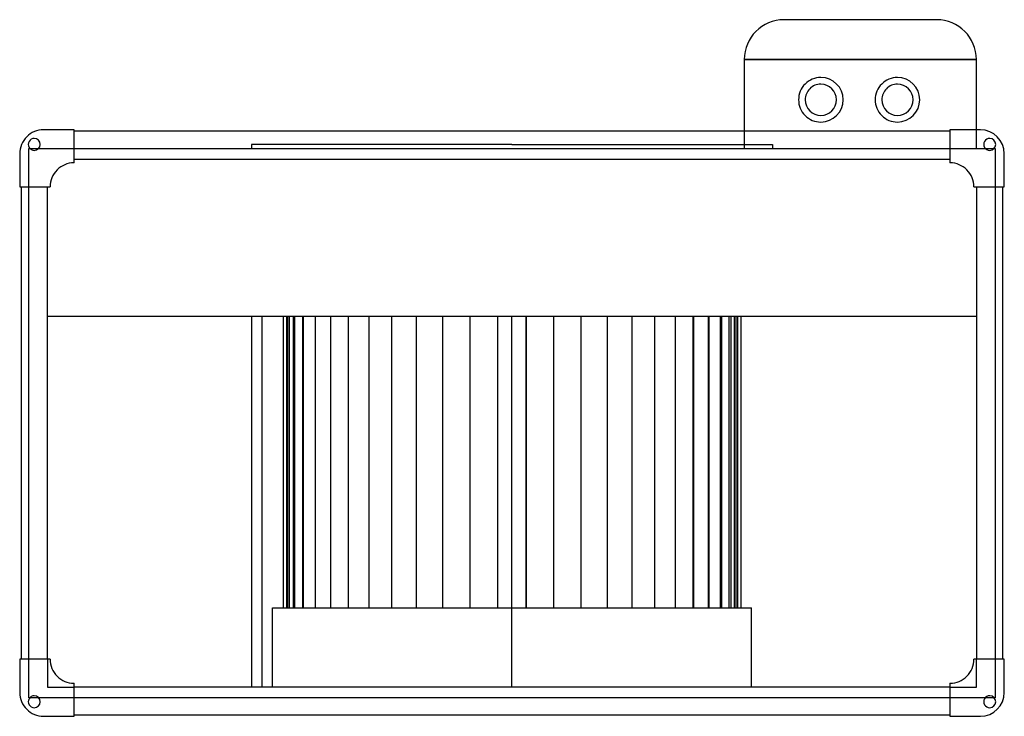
# Model space of a CAD drawing. Header units: millimetres. Extents: x -371 to 371, y -221 to 304.
import ezdxf

# ---------------------------------------------------------------- set-up
doc = ezdxf.new("R2010")
doc.units = ezdxf.units.MM
doc.layers.add('HIDDEN', color=7, linetype='Continuous')
doc.layers.add('THICK', color=7, linetype='Continuous')

msp = doc.modelspace()

# ---------------------------------------------------------------- linework, layer by layer
at = {"layer": 'HIDDEN'}
for p, q in [((205, 304), (205, 304)), ((320, 304), (320, 304)), ((175, 274), (175, 274)), ((175, 274), (350, 274)), ((350, 274), (350, 274)), ((-353, 221), (-353, 221)), ((-353, 221), (-353, 221)), ((-330, 221), (-330, 221)), ((-330, 221), (-330, 221)), ((-330, 220), (-330, 220)), ((-330, 220), (-330, 220)), ((175, 220), (175, 206.96)), ((330, 221), (330, 221)), ((330, 221), (330, 221)), ((330, 220), (330, 220)), ((330, 220), (330, 220)), ((350, 206.96), (350, 221)), ((353, 221), (353, 221)), ((353, 221), (353, 221)), ((0, 209.96), (-196.25, 209.96)), ((-196.25, 209.96), (-196.25, 206.96)), ((0, 209.96), (196.25, 209.96)), ((196.25, 209.96), (196.25, 206.96)), ((-371, 203), (-371, 203)), ((-371, 203), (-371, 203)), ((-364, 206.96), (-364, 206.96)), ((-364, 178), (-364, 206.96)), ((-364, 206.96), (-363.32, 206.96)), ((-363.32, 206.96), (-363.32, 206.96)), ((-363.32, 206.96), (-363.32, 206.96)), ((-356.68, 206.96), (-356.68, 206.96)), ((-356.68, 206.96), (-356.68, 206.96)), ((-356.68, 206.96), (-330, 206.96)), ((-330, 206.96), (-330, 206.96)), ((-330, 206.96), (-330, 206.96)), ((-330, 206.96), (330, 206.96)), ((175, 206.96), (175, 206.96)), ((330, 206.96), (330, 206.96)), ((330, 206.96), (356.68, 206.96)), ((330, 206.96), (330, 206.96)), ((350, 206.96), (350, 206.96)), ((356.68, 206.96), (356.68, 206.96)), ((356.68, 206.96), (356.68, 206.96)), ((363.32, 206.96), (363.32, 206.96)), ((363.32, 206.96), (363.32, 206.96)), ((363.32, 206.96), (364, 206.96)), ((364, 206.96), (364, 206.96)), ((364, 206.96), (364, 178)), ((371, 203), (371, 203)), ((371, 203), (371, 203)), ((-330, 199), (-330, 199)), ((-330, 199), (-330, 199)), ((-330, 196.1), (-330, 196.1)), ((-330, 196.1), (-330, 196.1)), ((330, 199), (330, 199)), ((330, 199), (330, 199)), ((330, 196.1), (330, 196.1)), ((330, 196.1), (330, 196.1)), ((-371, 178), (-371, 178)), ((-371, 178), (-371, 178)), ((-370, 178), (-370, 178)), ((-370, 178), (-370, 178)), ((-364, 178), (-364, 178)), ((-364, -178), (-364, 178)), ((-364, 178), (-364, 178)), ((-350, 178), (-350, 178)), ((-350, 178), (-350, 178)), ((-348.1, 178), (-348.1, 178)), ((-348.1, 178), (-348.1, 178)), ((348.1, 178), (348.1, 178)), ((348.1, 178), (348.1, 178)), ((350, 178), (350, 178)), ((350, 178), (350, 178)), ((364, 178), (364, 178)), ((364, 178), (364, 178)), ((364, 178), (364, -178)), ((370, 178), (370, 178)), ((370, 178), (370, 178)), ((371, 178), (371, 178)), ((371, 178), (371, 178)), ((-350, 80.6), (-350, 80.6)), ((-188.4, 80.6), (-188.4, -199)), ((-172.39, 80.6), (-172.39, -139.3)), ((-169.92, 80.6), (-169.92, -139.3)), ((-168.91, -139.3), (-168.91, 80.6)), ((-167.58, -139.3), (-167.58, 80.6)), ((-167.58, -139.3), (-167.58, 80.6)), ((-165.02, 80.6), (-165.02, -139.3)), ((-163.6, -139.3), (-163.6, 80.6)), ((-163.6, -139.3), (-163.6, 80.6)), ((-157.76, 80.6), (-157.76, -139.3)), ((-157.05, -139.3), (-157.05, 80.6)), ((-157.05, -139.3), (-157.05, 80.6)), ((-148.26, 80.6), (-148.26, -139.3)), ((-148.02, -139.3), (-148.02, 80.6)), ((-148.02, -139.3), (-148.02, 80.6)), ((-136.67, 80.6), (-136.67, -139.3)), ((-136.65, -139.3), (-136.65, 80.6)), ((-136.65, -139.3), (-136.65, 80.6)), ((-123.13, -139.3), (-123.13, 80.6)), ((-123.13, -139.3), (-123.13, 80.6)), ((-107.67, -139.3), (-107.67, 80.6)), ((-107.67, -139.3), (-107.67, 80.6)), ((-90.51, -139.3), (-90.51, 80.6)), ((-90.51, -139.3), (-90.51, 80.6)), ((-71.92, -139.3), (-71.92, 80.6)), ((-71.92, -139.3), (-71.92, 80.6)), ((-52.2, -139.3), (-52.2, 80.6)), ((-52.2, -139.3), (-52.2, 80.6)), ((-31.65, -139.3), (-31.65, 80.6)), ((-31.65, -139.3), (-31.65, 80.6)), ((-10.61, -139.3), (-10.61, 80.6)), ((-10.61, -139.3), (-10.61, 80.6)), ((0, 80.6), (0, 80.6)), ((0, 80.6), (0, 80.6)), ((10.61, 80.6), (10.61, -139.3)), ((31.65, -139.3), (31.65, 80.6)), ((52.2, -139.3), (52.2, 80.6)), ((71.92, -139.3), (71.92, 80.6)), ((90.51, -139.3), (90.51, 80.6)), ((107.67, -139.3), (107.67, 80.6)), ((123.13, -139.3), (123.13, 80.6)), ((136.65, -139.3), (136.65, 80.6)), ((136.65, -139.3), (136.65, 80.6)), ((148.02, -139.3), (148.02, 80.6)), ((148.02, -139.3), (148.02, 80.6)), ((157.05, -139.3), (157.05, 80.6)), ((157.05, -139.3), (157.05, 80.6)), ((163.6, -139.3), (163.6, 80.6)), ((163.6, -139.3), (163.6, 80.6)), ((167.58, -139.3), (167.58, 80.6)), ((167.58, -139.3), (167.58, 80.6)), ((168.91, -139.3), (168.91, 80.6)), ((350, 80.6), (350, 80.6)), ((-180.55, -139.3), (0, -139.3)), ((-180.55, -199), (-180.55, -139.3)), ((-371, -178), (-371, -178)), ((-371, -178), (-371, -178)), ((-370, -178), (-370, -178)), ((-370, -178), (-370, -178)), ((-364, -178), (-364, -178)), ((-364, -206.96), (-364, -178)), ((-364, -178), (-364, -178)), ((-350, -178), (-350, -178)), ((-350, -178), (-350, -199)), ((-350, -178), (-350, -178)), ((-348.1, -178), (-348.1, -178)), ((-348.1, -178), (-348.1, -178)), ((348.1, -178), (348.1, -178)), ((348.1, -178), (348.1, -178)), ((350, -178), (350, -178)), ((350, -199), (350, -178)), ((350, -178), (350, -178)), ((364, -178), (364, -178)), ((364, -178), (364, -178)), ((364, -178), (364, -206.96)), ((370, -178), (370, -178)), ((370, -178), (370, -178)), ((371, -178), (371, -178)), ((371, -178), (371, -178)), ((-350, -199), (-350, -199)), ((-350, -199), (-330, -199)), ((-330, -196.1), (-330, -196.1)), ((-330, -196.1), (-330, -196.1)), ((-330, -199), (-330, -199)), ((-330, -199), (-330, -199)), ((0, -199), (0, -199)), ((0, -199), (0, -199)), ((330, -196.1), (330, -196.1)), ((330, -196.1), (330, -196.1)), ((330, -199), (330, -199)), ((330, -199), (330, -199)), ((330, -199), (350, -199)), ((350, -199), (350, -199)), ((-371, -203), (-371, -203)), ((-371, -203), (-371, -203)), ((-364, -206.96), (-364, -206.96)), ((-363.32, -206.96), (-364, -206.96)), ((-363.32, -206.96), (-363.32, -206.96)), ((-363.32, -206.96), (-363.32, -206.96)), ((-356.68, -206.96), (-356.68, -206.96)), ((-356.68, -206.96), (-356.68, -206.96)), ((-330, -206.96), (-356.68, -206.96)), ((-330, -206.96), (-330, -206.96)), ((330, -206.96), (-330, -206.96)), ((-330, -206.96), (-330, -206.96)), ((330, -206.96), (330, -206.96)), ((356.68, -206.96), (330, -206.96)), ((330, -206.96), (330, -206.96)), ((356.68, -206.96), (356.68, -206.96)), ((356.68, -206.96), (356.68, -206.96)), ((363.32, -206.96), (363.32, -206.96)), ((363.32, -206.96), (363.32, -206.96)), ((364, -206.96), (363.32, -206.96)), ((364, -206.96), (364, -206.96)), ((371, -203), (371, -203)), ((371, -203), (371, -203)), ((-353, -221), (-353, -221)), ((-353, -221), (-353, -221)), ((-330, -220), (-330, -220)), ((-330, -220), (-330, -220)), ((-330, -221), (-330, -221)), ((-330, -221), (-330, -221)), ((330, -220), (330, -220)), ((330, -220), (330, -220)), ((330, -221), (330, -221)), ((330, -221), (330, -221)), ((353, -221), (353, -221)), ((353, -221), (353, -221))]:
    msp.add_line(p, q, dxfattribs=at)
at = {"layer": 'THICK'}
for p, q in [((320, 304), (205, 304)), ((175, 274), (175, 220)), ((350, 274), (175, 274)), ((350, 221), (350, 274)), ((-330, 221), (-353, 221)), ((-330, 196.1), (-330, 221)), ((330, 220), (-330, 220)), ((330, 221), (330, 196.1)), ((353, 221), (330, 221)), ((-371, 203), (-371, 178)), ((-363.32, 206.96), (-356.68, 206.96)), ((356.68, 206.96), (363.32, 206.96)), ((371, 178), (371, 203)), ((-330, 199), (330, 199)), ((-371, 178), (-348.1, 178)), ((-370, 178), (-370, -178)), ((-350, -178), (-350, 178)), ((348.1, 178), (371, 178)), ((350, 178), (350, -178)), ((370, -178), (370, 178)), ((-350, 80.6), (350, 80.6)), ((-196.25, 80.6), (-196.25, -199)), ((0, -199), (0, 80.6)), ((10.61, -139.3), (10.61, 80.6)), ((31.65, -139.3), (31.65, 80.6)), ((52.2, -139.3), (52.2, 80.6)), ((71.92, -139.3), (71.92, 80.6)), ((90.51, -139.3), (90.51, 80.6)), ((107.67, -139.3), (107.67, 80.6)), ((123.13, -139.3), (123.13, 80.6)), ((136.67, 80.6), (136.67, -139.3)), ((148.26, 80.6), (148.26, -139.3)), ((157.76, 80.6), (157.76, -139.3)), ((165.02, 80.6), (165.02, -139.3)), ((169.92, 80.6), (169.92, -139.3)), ((172.39, 80.6), (172.39, -139.3)), ((0, -139.3), (180.55, -139.3)), ((180.55, -199), (180.55, -139.3)), ((-348.1, -178), (-371, -178)), ((-371, -178), (-371, -203)), ((371, -178), (348.1, -178)), ((371, -203), (371, -178)), ((-330, -221), (-330, -196.1)), ((330, -199), (-330, -199)), ((330, -196.1), (330, -221)), ((-356.68, -206.96), (-363.32, -206.96)), ((363.32, -206.96), (356.68, -206.96)), ((-353, -221), (-330, -221)), ((-330, -220), (330, -220)), ((330, -221), (353, -221))]:
    msp.add_line(p, q, dxfattribs=at)
for centre, radius, start, end in [((232.75, 243.65), 16.8, 89.99998, 180.00002), ((232.75, 243.65), 16.8, 0, 89.99998), ((290.5, 243.65), 16.8, 89.99998, 180.00002), ((290.5, 243.65), 16.8, 0, 89.99998), ((232.75, 243.65), 11.8, 89.99998, 180.00002), ((232.75, 243.65), 11.8, 0, 89.99998), ((290.5, 243.65), 11.8, 89.99998, 180.00002), ((290.5, 243.65), 11.8, 0, 89.99998), ((232.75, 243.65), 16.8, 180.00002, 270.00002), ((232.75, 243.65), 11.8, 180.00002, 0), ((232.75, 243.65), 16.8, 270.00002, 0), ((290.5, 243.65), 16.8, 180.00002, 270.00002), ((290.5, 243.65), 11.8, 180.00002, 0), ((290.5, 243.65), 16.8, 270.00002, 0), ((-353, 203), 18, 89.99998, 180.00002), ((353, 203), 18, 0, 89.99998), ((-360, 210), 4.5, 89.99998, 270.00002), ((-360, 210), 4.5, 270.00002, 89.99998), ((360, 210), 4.5, 89.99998, 270.00002), ((360, 210), 4.5, 270.00002, 89.99998), ((-330.1, 178.1), 18, 89.99998, 180.31832), ((-330.1, 178.1), 18, 89.6817, 89.99998), ((330.1, 178.1), 18, 89.99998, 90.31832), ((330.1, 178.1), 18, 359.68166, 89.99998), ((-330.1, -178.1), 18, 179.68168, 270.00002), ((330.1, -178.1), 18, 270.00002, 0.31834), ((-330.1, -178.1), 18, 270.00002, 270.3183), ((330.1, -178.1), 18, 269.68168, 270.00002), ((-353, -203), 18, 180.00002, 270.00002), ((-360, -210), 4.5, 89.99998, 270.00002), ((-360, -210), 4.5, 270.00002, 89.99998), ((353, -203), 18, 270.00002, 0), ((360, -210), 4.5, 89.99998, 270.00002), ((360, -210), 4.5, 270.00002, 89.99998)]:
    msp.add_arc(centre, radius, start, end, dxfattribs=at)
for centre, major_axis, start_param, end_param in [((205, 274), (-30, 0), -1.570796, 0), ((320, 274), (30, 0), 0, 1.570796)]:
    msp.add_ellipse(centre, major_axis=major_axis, ratio=1, start_param=start_param, end_param=end_param, dxfattribs=at)

doc.saveas('drawing.dxf')
